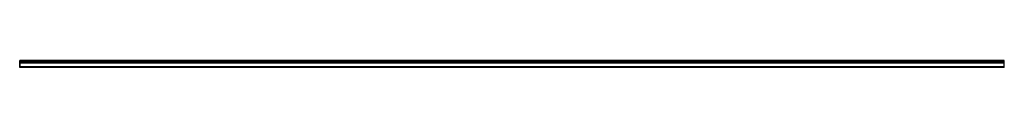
# Model space of a CAD drawing. Header units: millimetres. Extents: x 0 to 2000, y 0 to 14.
import ezdxf

# ---------------------------------------------------------------- set-up
doc = ezdxf.new("R2010")
doc.units = ezdxf.units.MM
doc.header["$LTSCALE"] = 10
doc.linetypes.add('ALLCAD_Strich', pattern=[0.2, 0.15, -0.05])
for name, color, linetype in [('BESCH_KONT_sich_schn_ansi_2d', 40, 'Continuous'), ('BESCH_KONT_sich_schn_grun_2d', 10, 'Continuous'), ('BESCH_KONT_sich_schn_seit_2d', 160, 'Continuous')]:
    doc.layers.add(name, color=color, linetype=linetype)

msp = doc.modelspace()

# ---------------------------------------------------------------- linework, layer by layer
at = {"layer": 'BESCH_KONT_sich_schn_ansi_2d', "linetype": 'ALLCAD_Strich'}
for p, q in [((2000, 0), (0, 0)), ((0, 0, -133), (0, 0)), ((2000, 0, -133), (0, 0, -133)), ((0, 0, -77), (0, 0, -77)), ((0, 0, -77), (0, 0, -77)), ((0, 0, -77), (0, 0, -77)), ((0, 0, -77), (0, 0, -77)), ((0, 0, -77), (0, 0, -77)), ((0, 0, -77), (0, 0, -77)), ((0, 0, -77), (0, 0, -77)), ((0, 0, -77), (0, 0, -77)), ((0, 0, -77), (0, 0, -77)), ((0, 0, -77), (0, 0, -77)), ((0, 0, -77), (0, 0, -77)), ((0, 0, -77), (0, 0, -77)), ((0, 0, -77), (0, 0, -77)), ((0, 0, -77), (0, 0, -77)), ((0, 0, -77), (0, 0, -77)), ((0, 0, -77), (0, 0, -77)), ((2000, 0, -37), (0, 0, -37)), ((2000, 0, -77), (0, 0, -77)), ((0, 0, -77), (0, 0, -77)), ((0, 0, -77), (0, 0, -77)), ((0, 0, -77), (0, 0, -77)), ((0, 0, -77), (0, 0, -77)), ((0, 0, -77), (0, 0, -77)), ((0, 0, -77), (0, 0, -77)), ((0, 0, -77), (0, 0, -77)), ((0, 0, -77), (0, 0, -77)), ((0, 0, -77), (0, 0, -77)), ((0, 0, -77), (0, 0, -77)), ((0, 0, -77), (0, 0, -77)), ((2000, 0, -131.5), (0, 0, -131.5)), ((2000, 0, -79), (0, 0, -79)), ((2000, 0, -76.5), (0, 0, -76.5)), ((2000, 0, -38.8), (0, 0, -38.8)), ((2000, 0, -38.1), (0, 0, -38.1)), ((2000, 0, -36), (0, 0, -36)), ((2000, 0, -1.5), (0, 0, -1.5)), ((2000, 0, -133), (2000, 0))]:
    msp.add_line(p, q, dxfattribs=at)
at = {"layer": 'BESCH_KONT_sich_schn_ansi_2d', "linetype": 'ALLCAD_Strich', "extrusion": (0, -1, 0)}
for radius, start, end in [(0.00217, 90, 180), (0.00217, 180, 270), (0.00271, 270, 0), (0.00271, 360, 90), (0.00271, 90, 180), (0.00271, 180, 270), (0.00271, 270, 0), (0.00271, 360, 90), (0.00271, 90, 180), (0.00271, 180, 270)]:
    msp.add_arc((0, -77), radius, start, end, dxfattribs=at)
at = {"layer": 'BESCH_KONT_sich_schn_ansi_2d', "linetype": 'ALLCAD_Strich', "extrusion": (0, 1, 0)}
for radius, start, end in [(0.00093, 270, 0), (0.00093, 360, 90), (0.00116, 0, 90), (0.00116, 270, 360), (0.00116, 90, 180), (0.00116, 180, 270), (0.00116, 0, 90), (0.00116, 270, 360), (0.00116, 90, 180), (0.00116, 180, 270)]:
    msp.add_arc((0, -77), radius, start, end, dxfattribs=at)
at = {"layer": 'BESCH_KONT_sich_schn_grun_2d', "linetype": 'ALLCAD_Strich'}
for p, q in [((2000, 14, -133), (0, 14, -133)), ((0, 13.8, -133), (0, 14, -133)), ((2000, 13.8, -133), (0, 13.8, -133)), ((0, 11.7, -133), (0, 13.8, -133)), ((2000, 13.1, -133), (0, 13.1, -133)), ((2000, 13, -133), (0, 13, -133)), ((2000, 11.7, -133), (0, 11.7, -133)), ((0, 9, -133), (0, 11.7, -133)), ((2000, 11.3, -133), (0, 11.3, -133)), ((2000, 10.5, -133), (0, 10.5, -133)), ((2000, 9, -133), (0, 9, -133)), ((0, 0, -133), (0, 9, -133)), ((0, 1.5, -133), (0, 1.5, -133)), ((0, 1.5, -133), (0, 1.5, -133)), ((0, 1.5, -133), (0, 1.5, -133)), ((0, 1.5, -133), (0, 1.5, -133)), ((0, 1.5, -133), (0, 1.5, -133)), ((0, 1.5, -133), (0, 1.5, -133)), ((0, 1.5, -133), (0, 1.5, -133)), ((0, 1.5, -133), (0, 1.5, -133)), ((0, 1.5, -133), (0, 1.5, -133)), ((0, 1.5, -133), (0, 1.5, -133)), ((0, 1.5, -133), (0, 1.5, -133)), ((0, 1.5, -133), (0, 1.5, -133)), ((0, 1.5, -133), (0, 1.5, -133)), ((0, 1.5, -133), (0, 1.5, -133)), ((0, 1.5, -133), (0, 1.5, -133)), ((0, 1.5, -133), (0, 1.5, -133)), ((0, 1.5, -133), (0, 1.5, -133)), ((0, 1.5, -133), (0, 1.5, -133)), ((0, 1.5, -133), (0, 1.5, -133)), ((0, 1.5, -133), (0, 1.5, -133)), ((0, 1.5, -133), (0, 1.5, -133)), ((0, 1.5, -133), (0, 1.5, -133)), ((0, 1.5, -133), (0, 1.5, -133)), ((0, 1.5, -133), (0, 1.5, -133)), ((0, 1.5, -133), (0, 1.5, -133)), ((0, 1.5, -133), (0, 1.5, -133)), ((0, 1.5, -133), (0, 1.5, -133)), ((0, 1.5, -133), (0, 1.5, -133)), ((0, 1.5, -133), (0, 1.5, -133)), ((0, 1.5, -133), (0, 1.5, -133)), ((2000, 1.5, -133), (0, 1.5, -133)), ((2000, 0, -133), (0, 0, -133)), ((2000, 13.8, -133), (2000, 14, -133)), ((2000, 11.7, -133), (2000, 13.8, -133)), ((2000, 9, -133), (2000, 11.7, -133)), ((2000, 0, -133), (2000, 9, -133))]:
    msp.add_line(p, q, dxfattribs=at)
at = {"layer": 'BESCH_KONT_sich_schn_seit_2d', "linetype": 'ALLCAD_Strich'}
for p, q in [((0, 14, -133), (0, 0, -133)), ((0, 14, -131.5), (0, 14, -133)), ((0, 1.5, -131.5), (0, 14, -131.5)), ((0, 13.8, -38.1), (0, 13.1, -38.8)), ((0, 11.7, -36), (0, 13.8, -38.1)), ((0, 13.1, -38.8), (0, 11.3, -37)), ((0, 13, -79), (0, 1.5, -79)), ((0, 13, -76.5), (0, 13, -79)), ((0, 10.5, -77), (0, 13, -76.5)), ((0, 1.5, -36), (0, 11.7, -36)), ((0, 11.3, -37), (0, 1.5, -37)), ((0, 1.5, -77), (0, 10.5, -77)), ((0, 9, -1.5), (0, 1.5, -1.5)), ((0, 9), (0, 9, -1.5)), ((0, 0), (0, 9)), ((0, 1.5, -37), (0, 1.5, -77)), ((0, 1.5, -77), (0, 1.5, -77)), ((0, 1.5, -77), (0, 1.5, -77)), ((0, 1.5, -77), (0, 1.5, -77)), ((0, 1.5, -77), (0, 1.5, -77)), ((0, 1.5, -77), (0, 1.5, -77)), ((0, 1.5, -77), (0, 1.5, -77)), ((0, 1.5, -77), (0, 1.5, -77)), ((0, 1.5, -79), (0, 1.5, -131.5)), ((0, 1.5, -1.5), (0, 1.5, -36)), ((0, 1.5, -77), (0, 1.5, -77)), ((0, 1.5, -77), (0, 1.5, -77)), ((0, 1.5, -77), (0, 1.5, -77)), ((0, 1.5, -77), (0, 1.5, -77)), ((0, 1.5, -77), (0, 1.5, -77)), ((0, 1.5, -77), (0, 1.5, -77)), ((0, 1.5, -77), (0, 1.5, -77)), ((0, 1.5, -77), (0, 1.5, -77)), ((0, 1.5, -77), (0, 1.5, -77)), ((0, 1.5, -77), (0, 1.5, -77)), ((0, 1.5, -77), (0, 1.5, -77)), ((0, 1.5, -77), (0, 1.5, -77)), ((0, 0, -133), (0, 0))]:
    msp.add_line(p, q, dxfattribs=at)

doc.saveas('drawing.dxf')
